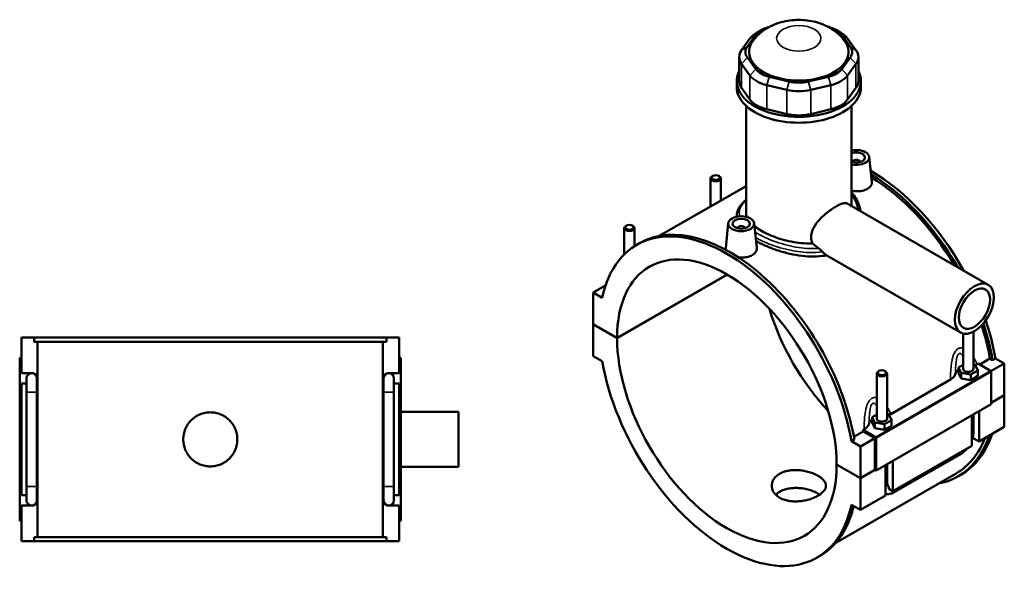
# Model space of a CAD drawing. Header units: millimetres. Extents: x 0 to 898, y -421 to 997.
# Tile 6 of 6: x 287 to 858, y 670 to 997. Entities that reach past the tile are written whole.
import ezdxf

# ---------------------------------------------------------------- set-up
doc = ezdxf.new("R2010")
doc.units = ezdxf.units.MM
doc.layers.add('Visible (ANSI)', color=7, linetype='Continuous', lineweight=50)
doc.layers.add('Visible Narrow (ANSI)', color=7, linetype='Continuous', lineweight=35)

msp = doc.modelspace()

# ---------------------------------------------------------------- linework, layer by layer
at = {"layer": 'Visible (ANSI)'}
for p, q in [((709.183, 981.69), (714.021, 988.416)), ((717.103, 991.083), (714.548, 989.6)), ((760.905, 991.083), (763.46, 989.6)), ((763.987, 988.416), (768.825, 981.69)), ((710.695, 986.266), (705.857, 979.54)), ((772.151, 979.54), (767.313, 986.266)), ((704.487, 975.573), (704.487, 961.593)), ((705.857, 971.607), (710.695, 964.881)), ((714.021, 968.618), (709.183, 975.343)), ((768.825, 975.343), (763.987, 968.618)), ((767.313, 964.881), (772.151, 971.607)), ((773.521, 975.573), (773.521, 961.593)), ((703.004, 958.209), (703.004, 961.593)), ((720.436, 959.271), (732.116, 956.485)), ((733.493, 961.344), (721.814, 964.13)), ((756.194, 964.13), (744.514, 961.344)), ((745.892, 956.485), (757.571, 959.271)), ((775.004, 958.209), (775.004, 961.593)), ((710.695, 950.901), (705.857, 957.627)), ((772.151, 957.627), (767.313, 950.901)), ((708.404, 885.436), (708.404, 947.288)), ((732.116, 942.505), (720.436, 945.291)), ((757.571, 945.291), (745.892, 942.505)), ((769.604, 889.15), (769.604, 947.288)), ((770.379, 914.886), (770.379, 914.7)), ((774.379, 914.886), (774.379, 914.7)), ((779.865, 917.605), (781.4, 903.291)), ((687.85, 905.176), (687.85, 888.952)), ((689.146, 906.64), (688.72, 906.393)), ((692.553, 906.64), (692.979, 906.393)), ((693.85, 905.176), (693.85, 892.407)), ((708.404, 900.788), (658.084, 871.81)), ((767.099, 890.593), (848.812, 843.538)), ((698.143, 879.165), (696.604, 864.812)), ((703.004, 883.467), (703.004, 882.945)), ((713.114, 879.165), (714.649, 864.852)), ((637.787, 861.124), (637.787, 876.346)), ((639.083, 877.811), (638.657, 877.563)), ((642.49, 877.811), (642.916, 877.563)), ((643.787, 865.909), (643.787, 876.346)), ((703.628, 876.26), (703.628, 876.447)), ((707.628, 876.26), (707.628, 876.447)), ((645.06, 866.678), (646.729, 867.639)), ((755.337, 860.439), (832.843, 815.807)), ((627.675, 845.106), (627.493, 845.001)), ((627.493, 845.001), (627.61, 844.934)), ((627.493, 844.622), (627.493, 845.001)), ((633.645, 812.677), (697.495, 849.446)), ((697.566, 849.405), (633.645, 812.595)), ((626.938, 843.049), (619.856, 838.971)), ((625.015, 836.001), (619.856, 838.971)), ((619.856, 838.971), (619.856, 820.618)), ((619.856, 820.618), (633.645, 812.677)), ((619.856, 820.536), (619.927, 820.577)), ((619.856, 820.536), (619.856, 802.182)), ((633.645, 812.595), (619.856, 820.536)), ((288.281, 812.886), (295.577, 812.886)), ((288.281, 792.286), (288.281, 812.886)), ((295.577, 810.526), (295.577, 812.886)), ((499.986, 812.886), (295.577, 812.886)), ((499.986, 812.886), (507.281, 812.886)), ((499.986, 812.886), (499.986, 810.526)), ((507.281, 792.286), (507.281, 812.886)), ((834.221, 794.766), (834.221, 815.249)), ((840.221, 794.766), (840.221, 816.261)), ((295.577, 810.526), (499.986, 810.526)), ((297.679, 697.246), (297.679, 810.526)), ((497.884, 697.246), (497.884, 810.526)), ((288.281, 801.086), (287.281, 801.086)), ((287.281, 706.686), (287.281, 801.086)), ((507.281, 801.086), (508.281, 801.086)), ((508.281, 706.686), (508.281, 801.086)), ((619.856, 802.182), (625.015, 799.211)), ((843.872, 797.275), (849.837, 800.71)), ((851.324, 799.854), (849.837, 800.71)), ((852.993, 800.815), (851.324, 799.854)), ((852.993, 800.815), (858.151, 797.845)), ((785.454, 793.521), (785.028, 793.274)), ((788.861, 793.521), (789.287, 793.274)), ((834.221, 797.11), (831.644, 795.626)), ((831.644, 795.626), (833.138, 792.415)), ((831.644, 792.356), (831.644, 795.626)), ((838.715, 791.554), (842.798, 793.905)), ((841.303, 797.117), (840.221, 797.284)), ((842.798, 793.905), (841.303, 797.117)), ((842.362, 797.411), (843, 797.778)), ((842.798, 790.635), (842.798, 793.905)), ((843, 797.778), (850.161, 793.654)), ((858.151, 797.845), (850.412, 793.388)), ((858.151, 797.845), (858.151, 779.491)), ((288.281, 792.286), (294.306, 792.286)), ((291.281, 789.286), (291.281, 781.286)), ((297.281, 788.904), (297.281, 789.286)), ((498.281, 789.286), (498.281, 788.904)), ((501.257, 792.286), (507.281, 792.286)), ((504.281, 781.286), (504.281, 789.286)), ((784.158, 792.057), (784.158, 765.936)), ((790.158, 792.057), (790.158, 765.936)), ((792.299, 768.581), (826.949, 788.535)), ((831.644, 792.356), (833.138, 789.145)), ((833.138, 792.415), (838.715, 791.554)), ((833.138, 789.145), (833.138, 792.415)), ((833.138, 789.145), (838.715, 788.284)), ((838.715, 788.284), (838.715, 791.554)), ((838.715, 788.284), (842.798, 790.635)), ((850.515, 793.041), (850.515, 774.279)), ((288.281, 721.486), (288.281, 786.286)), ((291.281, 786.286), (288.281, 786.286)), ((297.281, 781.286), (297.281, 787.531)), ((498.281, 787.531), (498.281, 781.286)), ((507.281, 786.286), (504.281, 786.286)), ((507.281, 721.486), (507.281, 786.286)), ((291.281, 726.486), (291.281, 781.286)), ((297.281, 726.486), (297.281, 781.286)), ((498.281, 781.286), (498.281, 726.486)), ((504.281, 781.286), (504.281, 726.486)), ((850.515, 775.093), (858.151, 779.491)), ((858.151, 779.409), (850.515, 775.011)), ((858.08, 779.45), (858.151, 779.409)), ((858.151, 779.409), (858.151, 761.055)), ((850.515, 774.279), (783.764, 735.839)), ((508.281, 769.886), (541.781, 769.886)), ((541.781, 737.886), (541.781, 769.886)), ((784.158, 768.281), (781.581, 766.797)), ((781.581, 766.797), (783.075, 763.585)), ((781.581, 763.527), (781.581, 766.797)), ((788.652, 762.725), (792.735, 765.076)), ((791.24, 768.287), (790.158, 768.454)), ((792.735, 765.076), (791.24, 768.287)), ((792.735, 761.806), (792.735, 765.076)), ((839.342, 750.224), (839.342, 767.845)), ((840.221, 757.976), (840.221, 768.351)), ((843.585, 770.288), (843.585, 752.667)), ((776.249, 759.338), (776.886, 759.705)), ((783.41, 755.214), (776.249, 759.338)), ((781.581, 763.527), (783.075, 760.315)), ((783.075, 760.315), (783.075, 763.585)), ((783.075, 763.585), (788.652, 762.725)), ((783.075, 760.315), (788.652, 759.455)), ((788.652, 759.455), (788.652, 762.725)), ((788.652, 759.455), (792.735, 761.806)), ((858.151, 761.055), (843.585, 752.667)), ((771.223, 753.727), (769.554, 752.766)), ((770.947, 755.28), (776.412, 758.427)), ((783.057, 754.601), (774.713, 749.796)), ((783.057, 754.601), (776.412, 758.427)), ((783.057, 736.247), (783.057, 754.601)), ((783.764, 735.839), (783.764, 754.602)), ((843.585, 752.667), (839.799, 754.847)), ((774.713, 749.796), (769.554, 752.766)), ((774.713, 731.442), (774.713, 749.796)), ((839.342, 750.224), (793.522, 723.837)), ((794.312, 723.264), (833.061, 745.578)), ((508.281, 737.886), (541.781, 737.886)), ((760.924, 739.382), (774.713, 731.442)), ((760.924, 739.3), (760.995, 739.341)), ((774.713, 731.36), (760.924, 739.3)), ((789.279, 721.394), (789.279, 739.016)), ((790.158, 739.522), (790.158, 729.147)), ((793.522, 741.459), (793.522, 723.837)), ((830.255, 734.165), (760.485, 693.988)), ((774.713, 731.442), (783.057, 736.247)), ((783.128, 736.206), (774.713, 731.36)), ((774.713, 713.006), (774.713, 731.36)), ((783.057, 736.247), (783.764, 735.839)), ((831.279, 732.387), (832.948, 733.348)), ((291.281, 726.486), (291.281, 718.486)), ((297.281, 720.241), (297.281, 726.486)), ((498.281, 726.486), (498.281, 720.241)), ((504.281, 718.486), (504.281, 726.486)), ((793.522, 723.837), (791.296, 725.119)), ((288.281, 721.486), (291.281, 721.486)), ((504.281, 721.486), (507.281, 721.486)), ((789.279, 721.394), (774.713, 713.006)), ((288.281, 694.886), (288.281, 715.486)), ((294.306, 715.486), (288.281, 715.486)), ((297.281, 718.486), (297.281, 718.867)), ((498.281, 718.867), (498.281, 718.486)), ((507.281, 715.486), (501.257, 715.486)), ((507.281, 694.886), (507.281, 715.486)), ((769.554, 715.977), (774.713, 713.006)), ((287.281, 706.686), (288.281, 706.686)), ((508.281, 706.686), (507.281, 706.686)), ((295.577, 697.246), (499.986, 697.246)), ((295.577, 694.886), (295.577, 697.246)), ((499.986, 697.246), (499.986, 694.886)), ((295.577, 694.886), (288.281, 694.886)), ((499.986, 694.886), (295.577, 694.886)), ((507.281, 694.886), (499.986, 694.886)), ((749.509, 685.299), (751.178, 686.26))]:
    msp.add_line(p, q, dxfattribs=at)
for centre, start, end in [((294.281, 789.286), 90, 180), ((294.281, 789.286), 0, 90), ((294.306, 789.286), 343.92897, 90), ((501.257, 789.286), 90, 196.07103), ((501.281, 789.286), 90, 180), ((501.281, 789.286), 0, 90), ((294.306, 718.486), 270, 16.07103), ((501.257, 718.486), 163.92897, 270), ((294.281, 718.486), 180, 270), ((294.281, 718.486), 270, 0), ((501.281, 718.486), 180, 270), ((501.281, 718.486), 270, 0)]:
    msp.add_arc(centre, 3, start, end, dxfattribs=at)
for centre, major_axis, ratio, start_param, end_param in [((727.325, 982.299), (-18, 0), 0.5758617, 5.5016397, 5.8904862), ((727.325, 985.242), (-14.4, 0), 0.5758617, 5.1338837, 5.8904862), ((750.683, 985.242), (14.4, 0), 0.5758617, 0.3926991, 1.1493016), ((750.683, 982.299), (-18, 0), 0.5758617, 3.5342917, 3.9231383), ((739.004, 978.517), (-28.8, 0), 0.5758617, 5.9060299, 9.8019334), ((722.487, 975.573), (-18, 0), 0.5758617, 5.8904862, 6.6758844), ((722.487, 978.517), (-14.4, 0), 0.5758617, 5.8904862, 6.6758844), ((755.521, 978.517), (14.4, 0), 0.5758617, 5.8904862, 6.6758844), ((755.521, 975.573), (18, 0), 0.5758617, 5.8904862, 6.6758844), ((739.004, 961.593), (-36, 0), 0.5758617, 5.9951502, 9.712813), ((727.325, 968.848), (18, 0), 0.5758617, 3.5342917, 4.3196899), ((727.325, 971.791), (-14.4, 0), 0.5758617, 0.3926991, 1.1780972), ((750.683, 971.791), (14.4, 0), 0.5758617, 5.1050881, 5.8904862), ((750.683, 968.848), (18, 0), 0.5758617, 5.1050881, 5.8904862), ((722.487, 961.593), (-18, 0), 0.5758617, 0, 0.3926991), ((739.004, 969.005), (-14.4, 0), 0.5758617, 1.1780972, 1.9634954), ((755.521, 961.593), (18, 0), 0.5758617, 5.8904862, 6.2831853), ((739.004, 958.209), (-36, 0), 0.5758617, 0, 3.1415927), ((739.004, 966.062), (18, 0), 0.5758617, 4.3196899, 5.1050881), ((727.325, 954.868), (-18, 0), 0.5758617, 0.3926991, 1.1780972), ((750.683, 954.868), (18, 0), 0.5758617, 5.1050881, 5.8904862), ((739.004, 952.082), (-18, 0), 0.5758617, 1.1780972, 1.9634954), ((772.379, 917.339), (7.5, 0), 0.5758617, 4.3333168, 8.2330538), ((772.379, 917.339), (5, 0), 0.5758617, 4.1239202, 8.4424504), ((772.379, 914.886), (-2, 0), 0.5758617, 2.9729035, 6.4518745), ((780.723, 824.038), (-52.225, 90.69), 0.5780931, 4.6851677, 5.4997124), ((690.85, 905.176), (3, 0), 0.5758617, 2.360047, 7.0647309), ((779.054, 823.077), (52.225, -90.69), 0.5780931, 1.5749254, 2.3325549), ((779.054, 823.077), (-51.201, 88.911), 0.5780931, 4.7368143, 5.4709821), ((697.285, 775.989), (-52.225, 90.69), 0.5780931, 4.1456146, 6.8538271), ((640.787, 876.346), (3, 0), 0.5758617, 2.360047, 7.0647309), ((698.953, 776.95), (-52.225, 90.69), 0.5780931, 4.1456146, 6.2831853), ((705.628, 876.447), (-2, 0), 0.5758617, 2.9729035, 6.4518745), ((697.285, 775.989), (-44.913, 77.993), 0.5780931, 3.9294801, 7.0699616), ((780.723, 824.038), (44.913, -77.993), 0.5780931, 4.3234397, 5.1013383), ((780.723, 824.038), (-52.225, 90.69), 0.5780931, 4.1456146, 4.3779868), ((779.054, 823.077), (-51.201, 88.911), 0.5780931, 4.1500197, 4.3576966), ((779.054, 823.077), (52.225, -90.69), 0.5780931, 1.0040219, 1.2277871), ((697.285, 775.989), (44.913, -77.993), 0.5780931, 3.9294801, 7.0699616), ((697.285, 775.989), (52.225, -90.69), 0.5780931, 4.1456146, 6.8538271), ((837.221, 791.496), (-7.5, 0), 0.5758617, 5.5507827, 6.1711946), ((837.221, 794.766), (-3, 0), 0.5758617, 0, 3.1415927), ((850.161, 793.245), (-0.25, 0.433), 0.5780931, 3.9289245, 5.4997209), ((787.158, 792.057), (-3, 0), 0.5758617, 5.5016397, 10.2063236), ((787.158, 762.666), (-7.5, 0), 0.5758617, 5.5507827, 6.1711946), ((787.158, 765.936), (-3, 0), 0.5758617, 0, 3.1415927), ((705.628, 780.794), (-51.201, 88.911), 0.5780931, 4.1500197, 4.1600208), ((783.41, 754.806), (0.25, -0.433), 0.5780931, 0.7873319, 2.3581282), ((779.054, 823.077), (52.225, -90.69), 0.5780931, 6.0848308, 6.7549849), ((779.054, 823.077), (51.201, -88.911), 0.5780931, 0, 0.4309558), ((780.723, 824.038), (52.225, -90.69), 0.5780931, 0, 0.4717996), ((698.953, 776.95), (52.225, -90.69), 0.5780931, 0, 0.5475794)]:
    msp.add_ellipse(centre, major_axis=major_axis, ratio=ratio, start_param=start_param, end_param=end_param, dxfattribs=at)
for centre, major_axis, ratio in [((690.85, 905.666), (-2.4, 0), 0.5758617), ((705.628, 878.899), (-7.5, 0), 0.5758617), ((705.628, 878.899), (-5, 0), 0.5758617), ((640.787, 876.837), (-2.4, 0), 0.5758617), ((840.827, 829.672), (-7.985, -13.865), 0.5780931), ((840.827, 829.672), (-6.388, -11.092), 0.5780931), ((787.158, 792.548), (-2.4, 0), 0.5758617)]:
    msp.add_ellipse(centre, major_axis=major_axis, ratio=ratio, dxfattribs=at)
for points, knots in [([(765.78, 984.624), (764.261, 986.832), (762.517, 988.597), (758.359, 991.94), (755.903, 993.292), (750.281, 995.63), (747.092, 996.405), (740.511, 997.215), (737.117, 997.2), (730.363, 996.301), (727.002, 995.43), (720.582, 992.534), (717.472, 990.599), (713.796, 986.71), (712.982, 985.721), (712.228, 984.624)], [1.1625536, 1.1625536, 1.1625536, 1.1625536, 1.406923, 1.406923, 1.7307308, 1.7307308, 2.1456057, 2.1456057, 2.5831393, 2.5831393, 3.0207015, 3.0207015, 3.4284314, 3.4284314, 3.5498354, 3.5498354, 3.5498354, 3.5498354]), ([(781.399, 903.291), (781.412, 903.175), (781.418, 903.06), (781.423, 902.251), (781.199, 901.51), (780.282, 900.164), (779.587, 899.56), (778.784, 899.098)], [4.71372323, 4.71372323, 4.71372323, 4.71372323, 4.76962444, 4.76962444, 5.11048528, 5.11048528, 5.45134612, 5.45134612, 5.45134612, 5.45134612]), ([(778.784, 899.098), (777.98, 898.635), (776.962, 898.252), (774.733, 897.786), (773.521, 897.701), (771.478, 897.779), (770.521, 897.899), (769.604, 898.098)], [0, 0, 0, 0, 0.34086084, 0.34086084, 0.68172168, 0.68172168, 0.954569, 0.954569, 0.954569, 0.954569]), ([(769.604, 896.915), (770.065, 896.419), (770.499, 895.906), (771.758, 894.264), (772.487, 893.082), (773.681, 890.603), (774.144, 889.305), (774.612, 887.375), (774.728, 886.764), (774.815, 886.149)], [28.194634, 28.194634, 28.194634, 28.194634, 28.4436241, 28.4436241, 28.9671568, 28.9671568, 29.4972083, 29.4972083, 29.7395682, 29.7395682, 29.7395682, 29.7395682]), ([(703.004, 883.467), (703.004, 884.325), (703.137, 885.181), (703.664, 886.898), (704.07, 887.755), (705.175, 889.509), (705.9, 890.4), (707.259, 891.783), (707.81, 892.289), (708.404, 892.789)], [19.1481417, 19.1481417, 19.1481417, 19.1481417, 19.6202589, 19.6202589, 20.1214295, 20.1214295, 20.6810663, 20.6810663, 21.0129536, 21.0129536, 21.0129536, 21.0129536]), ([(746.909, 867.494), (746.741, 867.875), (746.599, 868.267), (746.25, 869.483), (746.134, 870.331), (746.134, 872.013), (746.25, 872.892), (746.719, 874.664), (747.072, 875.558), (748.423, 878.19), (749.723, 879.885), (751.798, 882.116), (752.558, 882.86), (754.153, 884.302), (754.988, 885.001), (756.665, 886.309), (757.508, 886.92), (759.133, 888.022), (759.916, 888.511), (761.366, 889.347), (762.075, 889.715), (763.398, 890.312), (764.013, 890.54), (765.116, 890.833), (765.606, 890.898), (766.449, 890.862), (766.803, 890.763), (767.099, 890.593)], [4.4718432, 4.4718432, 4.4718432, 4.4718432, 4.6223028, 4.6223028, 4.9310078, 4.9310078, 5.2397128, 5.2397128, 5.5484177, 5.5484177, 6.1658277, 6.1658277, 6.4734987, 6.4734987, 6.7811697, 6.7811697, 7.0888407, 7.0888407, 7.3965117, 7.3965117, 7.7041827, 7.7041827, 8.0118537, 8.0118537, 8.3195247, 8.3195247, 8.6239828, 8.6239828, 8.6239828, 8.6239828]), ([(746.909, 867.494), (746.231, 867.463), (745.549, 867.449), (742.896, 867.453), (740.917, 867.586), (737.092, 868.044), (735.113, 868.385), (731.171, 869.27), (729.209, 869.813), (725.439, 871.051), (723.628, 871.745), (720.275, 873.221), (718.733, 874.002), (716, 875.576), (714.72, 876.42), (713.492, 877.376), (713.39, 877.457), (713.289, 877.538)], [1.5388527, 1.5388527, 1.5388527, 1.5388527, 1.7397924, 1.7397924, 2.3197232, 2.3197232, 2.8995109, 2.8995109, 3.4792985, 3.4792985, 4.0590862, 4.0590862, 4.6388738, 4.6388738, 5.2186615, 5.2186615, 5.2720209, 5.2720209, 5.2720209, 5.2720209]), ([(755.112, 860.569), (754.331, 860.424), (753.534, 860.302), (750.509, 859.936), (748.203, 859.848), (743.573, 859.984), (741.249, 860.207), (736.76, 860.872), (734.436, 861.337), (729.806, 862.496), (727.499, 863.189), (723.063, 864.735), (720.931, 865.589), (717.249, 867.252), (715.66, 868.052), (714.22, 868.854)], [1.1197798, 1.1197798, 1.1197798, 1.1197798, 1.3691663, 1.3691663, 2.0537495, 2.0537495, 2.7383326, 2.7383326, 3.4225212, 3.4225212, 4.1067097, 4.1067097, 4.7908982, 4.7908982, 5.3816953, 5.3816953, 5.3816953, 5.3816953]), ([(696.702, 863.766), (696.628, 864.018), (696.59, 864.27), (696.588, 864.613), (696.593, 864.712), (696.604, 864.812)], [4.63332081, 4.63332081, 4.63332081, 4.63332081, 4.76962444, 4.76962444, 4.82418992, 4.82418992, 4.82418992, 4.82418992]), ([(714.648, 864.852), (714.661, 864.736), (714.668, 864.621), (714.672, 863.812), (714.449, 863.07), (713.531, 861.724), (712.836, 861.121), (712.033, 860.658)], [7.43939629, 7.43939629, 7.43939629, 7.43939629, 7.49529749, 7.49529749, 7.83615834, 7.83615834, 8.17701918, 8.17701918, 8.17701918, 8.17701918]), ([(750.682, 864.597), (750.588, 864.669), (750.494, 864.74), (749.222, 865.714), (748.057, 866.613), (746.909, 867.494)], [1.41406668, 1.41406668, 1.41406668, 1.41406668, 1.448512, 1.448512, 1.88186917, 1.88186917, 1.88186917, 1.88186917]), ([(752.674, 862.627), (752.55, 862.775), (752.408, 862.937), (752.098, 863.278), (751.929, 863.457), (751.51, 863.881), (751.253, 864.125), (750.888, 864.435), (750.784, 864.518), (750.682, 864.597)], [-0.29877933, -0.29877933, -0.29877933, -0.29877933, -0.22260998, -0.22260998, -0.14545037, -0.14545037, -0.0408399, -0.0408399, 0, 0, 0, 0]), ([(712.033, 860.658), (711.229, 860.196), (710.211, 859.813), (707.982, 859.347), (706.77, 859.262), (705.069, 859.327), (704.484, 859.381), (703.902, 859.468)], [2.72567306, 2.72567306, 2.72567306, 2.72567306, 3.0665339, 3.0665339, 3.40739474, 3.40739474, 3.57736982, 3.57736982, 3.57736982, 3.57736982]), ([(826.949, 788.535), (827.765, 789.005), (828.422, 789.557), (829.356, 790.737), (829.645, 791.351), (829.768, 791.978)], [-0.67568477, -0.67568477, -0.67568477, -0.67568477, -0.32906402, -0.32906402, 0, 0, 0, 0]), ([(413.461, 753.886), (413.461, 752.899), (413.367, 751.88), (412.969, 749.854), (412.666, 748.846), (411.866, 746.915), (411.367, 745.99), (410.217, 744.279), (409.564, 743.493), (408.173, 742.103), (407.388, 741.45), (405.677, 740.299), (404.752, 739.801), (402.82, 739.001), (401.813, 738.698), (399.787, 738.3), (398.767, 738.206), (396.795, 738.206), (395.776, 738.3), (393.749, 738.698), (392.742, 739.001), (390.811, 739.801), (389.885, 740.299), (388.174, 741.45), (387.389, 742.103), (385.999, 743.493), (385.346, 744.279), (384.195, 745.99), (383.697, 746.915), (382.896, 748.846), (382.593, 749.854), (382.196, 751.88), (382.101, 752.899), (382.101, 754.872), (382.196, 755.891), (382.593, 757.917), (382.896, 758.925), (383.697, 760.856), (384.195, 761.781), (385.346, 763.492), (385.999, 764.278), (387.389, 765.668), (388.174, 766.321), (389.885, 767.472), (390.811, 767.97), (392.742, 768.771), (393.749, 769.073), (395.776, 769.471), (396.795, 769.566), (398.767, 769.566), (399.787, 769.471), (401.813, 769.073), (402.82, 768.771), (404.752, 767.97), (405.677, 767.472), (407.388, 766.321), (408.173, 765.668), (409.564, 764.278), (410.217, 763.492), (411.367, 761.781), (411.866, 760.856), (412.666, 758.925), (412.969, 757.917), (413.367, 755.891), (413.461, 754.872), (413.461, 753.886)], [0, 0, 0, 0, 0.2958237, 0.2958237, 0.5916473, 0.5916473, 0.887471, 0.887471, 1.1832947, 1.1832947, 1.4791128, 1.4791128, 1.7749309, 1.7749309, 2.070749, 2.070749, 2.3665671, 2.3665671, 2.6623852, 2.6623852, 2.9582033, 2.9582033, 3.2540214, 3.2540214, 3.5498395, 3.5498395, 3.8456632, 3.8456632, 4.1414868, 4.1414868, 4.4373105, 4.4373105, 4.7331342, 4.7331342, 5.0289578, 5.0289578, 5.3247815, 5.3247815, 5.6206052, 5.6206052, 5.9164288, 5.9164288, 6.2122469, 6.2122469, 6.5080651, 6.5080651, 6.8038832, 6.8038832, 7.0997013, 7.0997013, 7.3955194, 7.3955194, 7.6913375, 7.6913375, 7.9871556, 7.9871556, 8.2829737, 8.2829737, 8.5787973, 8.5787973, 8.874621, 8.874621, 9.1704447, 9.1704447, 9.4662684, 9.4662684, 9.4662684, 9.4662684]), ([(776.886, 759.705), (777.702, 760.175), (778.359, 760.728), (779.293, 761.907), (779.582, 762.521), (779.705, 763.149)], [-0.67568477, -0.67568477, -0.67568477, -0.67568477, -0.32906402, -0.32906402, 0, 0, 0, 0]), ([(839.342, 753.401), (839.549, 753.959), (839.723, 754.523), (840.092, 756.052), (840.221, 757.02), (840.221, 757.976)], [4.21285195, 4.21285195, 4.21285195, 4.21285195, 4.39822972, 4.39822972, 4.71238898, 4.71238898, 4.71238898, 4.71238898]), ([(833.061, 745.578), (833.89, 746.056), (834.664, 746.65), (835.809, 747.74), (836.218, 748.18), (836.602, 748.646)], [3.14159265, 3.14159265, 3.14159265, 3.14159265, 3.45575192, 3.45575192, 3.64408528, 3.64408528, 3.64408528, 3.64408528]), ([(750.091, 721.175), (749.394, 720.773), (748.606, 720.382), (746.891, 719.662), (745.965, 719.333), (744.033, 718.766), (743.026, 718.528), (741.003, 718.163), (739.987, 718.036), (738.021, 717.894), (737.004, 717.876), (734.981, 717.967), (733.975, 718.077), (732.043, 718.432), (731.116, 718.677), (729.402, 719.284), (728.614, 719.647), (727.219, 720.451), (726.565, 720.918), (725.413, 721.961), (724.915, 722.537), (724.115, 723.755), (723.814, 724.398), (723.418, 725.7), (723.324, 726.358), (723.324, 727.631), (723.418, 728.29), (723.814, 729.592), (724.115, 730.236), (724.915, 731.455), (725.413, 732.031), (726.565, 733.075), (727.219, 733.542), (728.614, 734.346), (729.402, 734.709), (731.116, 735.316), (732.043, 735.56), (733.975, 735.913), (734.981, 736.023), (737.004, 736.114), (738.021, 736.095), (739.987, 735.954), (741.003, 735.827), (743.026, 735.462), (744.033, 735.225), (745.965, 734.659), (746.891, 734.33), (748.606, 733.611), (749.394, 733.221), (750.789, 732.417), (751.443, 731.977), (752.595, 731.045), (753.093, 730.554), (753.892, 729.547), (754.194, 729.031), (754.59, 728.002), (754.684, 727.49), (754.684, 726.499), (754.59, 725.987), (754.194, 724.959), (753.892, 724.444), (753.093, 723.438), (752.595, 722.947), (751.443, 722.016), (750.789, 721.576), (750.091, 721.175)], [0, 0, 0, 0, 0.2959772, 0.2959772, 0.5919544, 0.5919544, 0.8879316, 0.8879316, 1.1839088, 1.1839088, 1.4798766, 1.4798766, 1.7758443, 1.7758443, 2.071812, 2.071812, 2.3677798, 2.3677798, 2.6637475, 2.6637475, 2.9597153, 2.9597153, 3.255683, 3.255683, 3.5516507, 3.5516507, 3.8476279, 3.8476279, 4.1436052, 4.1436052, 4.4395824, 4.4395824, 4.7355596, 4.7355596, 5.0315368, 5.0315368, 5.327514, 5.327514, 5.6234912, 5.6234912, 5.9194684, 5.9194684, 6.2154361, 6.2154361, 6.5114039, 6.5114039, 6.8073716, 6.8073716, 7.1033393, 7.1033393, 7.3993071, 7.3993071, 7.6952748, 7.6952748, 7.9912426, 7.9912426, 8.2872103, 8.2872103, 8.5831875, 8.5831875, 8.8791647, 8.8791647, 9.1751419, 9.1751419, 9.4711191, 9.4711191, 9.4711191, 9.4711191]), ([(751.161, 721.845), (750.82, 722.08), (750.462, 722.304), (749.394, 722.919), (748.606, 723.308), (746.892, 724.02), (745.966, 724.343), (744.034, 724.896), (743.028, 725.126), (741.004, 725.474), (739.987, 725.592), (738.021, 725.715), (737.004, 725.725), (734.98, 725.618), (733.973, 725.5), (732.042, 725.133), (731.115, 724.883), (729.401, 724.269), (728.614, 723.905), (727.219, 723.102), (726.565, 722.636), (725.867, 722.007), (725.747, 721.895), (725.632, 721.78)], [2.2093018, 2.2093018, 2.2093018, 2.2093018, 2.3665671, 2.3665671, 2.6623852, 2.6623852, 2.9582033, 2.9582033, 3.2540214, 3.2540214, 3.5498395, 3.5498395, 3.8456632, 3.8456632, 4.1414868, 4.1414868, 4.4373105, 4.4373105, 4.7331342, 4.7331342, 5.0289578, 5.0289578, 5.0919964, 5.0919964, 5.0919964, 5.0919964]), ([(790.158, 729.147), (790.158, 729.047), (790.161, 728.953), (790.173, 728.777), (790.182, 728.695), (790.203, 728.546), (790.216, 728.478), (790.243, 728.357), (790.258, 728.304), (790.288, 728.212), (790.302, 728.173), (790.316, 728.142)], [1.57079633, 1.57079633, 1.57079633, 1.57079633, 1.6466565, 1.6466565, 1.72251668, 1.72251668, 1.79837686, 1.79837686, 1.87423703, 1.87423703, 1.95009721, 1.95009721, 1.95009721, 1.95009721]), ([(790.316, 728.142), (790.57, 727.55), (790.797, 726.961), (791.091, 726.029), (791.204, 725.607), (791.287, 725.171), (791.292, 725.145), (791.296, 725.119)], [0.23169079, 0.23169079, 0.23169079, 0.23169079, 0.41096217, 0.41096217, 0.53797345, 0.53797345, 0.54599916, 0.54599916, 0.54599916, 0.54599916]), ([(789.279, 722.179), (789.521, 722.14), (789.763, 722.115), (790.815, 722.068), (791.608, 722.187), (793.041, 722.616), (793.692, 722.907), (794.312, 723.264)], [2.57223819, 2.57223819, 2.57223819, 2.57223819, 2.64878305, 2.64878305, 2.90673289, 2.90673289, 3.14159265, 3.14159265, 3.14159265, 3.14159265])]:
    msp.add_open_spline(points, degree=3, knots=knots, dxfattribs=at)
for points in [[(708.962, 882.768), (708.583, 883.675), (708.404, 884.571), (708.404, 885.436)], [(755.112, 860.569), (754.225, 861.091), (753.381, 861.788), (752.674, 862.627)], [(755.337, 860.439), (755.262, 860.482), (755.187, 860.526), (755.112, 860.569)], [(841.393, 796.924), (841.734, 797.073), (842.058, 797.236), (842.362, 797.411)], [(297.188, 788.455), (297.253, 788.145), (297.281, 787.821), (297.281, 787.531)], [(498.281, 787.531), (498.281, 787.821), (498.309, 788.145), (498.374, 788.455)], [(791.33, 768.095), (791.671, 768.244), (791.995, 768.406), (792.299, 768.581)], [(297.281, 720.241), (297.281, 719.95), (297.253, 719.626), (297.188, 719.316)], [(498.374, 719.316), (498.309, 719.626), (498.281, 719.95), (498.281, 720.241)]]:
    msp.add_open_spline(points, degree=3, dxfattribs=at)
at = {"layer": 'Visible Narrow (ANSI)'}
for p, q in [((714.021, 988.416), (710.695, 986.266)), ((763.987, 988.416), (767.313, 986.266)), ((709.183, 981.69), (705.857, 979.54)), ((768.825, 981.69), (772.151, 979.54)), ((709.183, 975.343), (705.857, 971.607)), ((705.857, 957.627), (705.857, 971.607)), ((768.825, 975.343), (772.151, 971.607)), ((772.151, 971.607), (772.151, 957.627)), ((714.021, 968.618), (710.695, 964.881)), ((710.695, 964.881), (710.695, 950.901)), ((763.987, 968.618), (767.313, 964.881)), ((767.313, 950.901), (767.313, 964.881)), ((721.814, 964.13), (720.436, 959.271)), ((720.436, 945.291), (720.436, 959.271)), ((733.493, 961.344), (732.116, 956.485)), ((744.514, 961.344), (745.892, 956.485)), ((756.194, 964.13), (757.571, 959.271)), ((757.571, 959.271), (757.571, 945.291)), ((732.116, 956.485), (732.116, 942.505)), ((745.892, 942.505), (745.892, 956.485)), ((850.161, 793.654), (783.41, 755.214)), ((783.764, 754.602), (850.515, 793.041)), ((297.244, 781.286), (291.318, 781.286)), ((498.318, 781.286), (504.244, 781.286)), ((297.244, 726.486), (291.318, 726.486)), ((498.318, 726.486), (504.244, 726.486))]:
    msp.add_line(p, q, dxfattribs=at)
msp.add_ellipse((739.004, 986.414), major_axis=(-12.849, 0), ratio=0.5758617, dxfattribs=at)
for centre, major_axis, ratio, start_param, end_param in [((837.221, 757.976), (3, 0), 0.5758617, 5.4977871, 6.2831853), ((831.564, 748.178), (1.497, -2.6), 0.5780931, 0, 0.7911844), ((787.158, 729.147), (3, 0), 0.5758617, 5.4977871, 6.2831853), ((792.815, 725.864), (1.497, -2.6), 0.5780931, 0, 0.7911844)]:
    msp.add_ellipse(centre, major_axis=major_axis, ratio=ratio, start_param=start_param, end_param=end_param, dxfattribs=at)
for points, knots in [([(704.812, 883.192), (704.381, 884.63), (704.411, 886.061), (705.476, 889.121), (706.662, 890.757), (708.406, 892.371)], [18.7133725, 18.7133725, 18.7133725, 18.7133725, 19.7111366, 19.7111366, 20.8547676, 20.8547676, 20.8547676, 20.8547676]), ([(769.604, 895.673), (771.38, 893.385), (772.571, 890.796), (773.205, 887.747), (773.269, 887.379), (773.322, 887.009)], [28.4433545, 28.4433545, 28.4433545, 28.4433545, 29.6060973, 29.6060973, 29.7649191, 29.7649191, 29.7649191, 29.7649191]), ([(750.682, 864.597), (748.878, 864.452), (747.023, 864.421), (740.917, 864.66), (736.561, 865.353), (727.752, 867.564), (723.325, 869.148), (717.338, 871.915), (715.399, 872.945), (713.668, 874.008)], [12.4986465, 12.4986465, 12.4986465, 12.4986465, 13.0805085, 13.0805085, 14.3887902, 14.3887902, 15.8120768, 15.8120768, 16.5792963, 16.5792963, 16.5792963, 16.5792963]), ([(714.006, 870.858), (715.353, 870.101), (716.8, 869.368), (722.366, 866.826), (726.969, 865.224), (736.146, 863.029), (740.693, 862.367), (747.695, 862.182), (750.236, 862.3), (752.674, 862.627)], [-16.3515392, -16.3515392, -16.3515392, -16.3515392, -15.8120768, -15.8120768, -14.3887902, -14.3887902, -13.0805085, -13.0805085, -12.3150734, -12.3150734, -12.3150734, -12.3150734]), ([(834.221, 806.934), (833.906, 807.004), (833.587, 807.039), (832.877, 807.029), (832.486, 806.963), (831.889, 806.753), (831.676, 806.655), (831.469, 806.535), (831.262, 806.416), (831.061, 806.276), (830.53, 805.836), (830.216, 805.497), (829.66, 804.746), (829.414, 804.339), (828.873, 803.275), (828.607, 802.591), (828.174, 801.223), (828.001, 800.543), (827.637, 798.818), (827.477, 797.759), (827.198, 795.316), (827.103, 793.929), (826.983, 791.203), (826.957, 789.863), (826.949, 788.535)], [-3.0642642, -3.0642642, -3.0642642, -3.0642642, -2.9383682, -2.9383682, -2.7844765, -2.7844765, -2.6966063, -2.6966063, -2.6966063, -2.6087362, -2.6087362, -2.4548444, -2.4548444, -2.3069676, -2.3069676, -2.0919614, -2.0919614, -1.8927285, -1.8927285, -1.5935881, -1.5935881, -1.2047056, -1.2047056, -0.8237136, -0.8237136, -0.8237136, -0.8237136]), ([(829.768, 791.978), (829.778, 792.434), (829.791, 792.889), (829.844, 794.444), (829.898, 795.538), (830.044, 797.431), (830.124, 798.239), (830.304, 799.531), (830.387, 800.033), (830.595, 801.023), (830.721, 801.508), (830.974, 802.237), (831.088, 802.508), (831.345, 802.988), (831.489, 803.194), (831.732, 803.437), (831.824, 803.509), (831.918, 803.563), (832.012, 803.617), (832.108, 803.654), (832.378, 803.706), (832.555, 803.685), (832.899, 803.551), (833.066, 803.442), (833.469, 803.09), (833.699, 802.811), (834.022, 802.332), (834.123, 802.168), (834.221, 801.995)], [1.0447043, 1.0447043, 1.0447043, 1.0447043, 1.2047056, 1.2047056, 1.5935881, 1.5935881, 1.8927285, 1.8927285, 2.0919614, 2.0919614, 2.3069676, 2.3069676, 2.4548444, 2.4548444, 2.6087362, 2.6087362, 2.6966063, 2.6966063, 2.6966063, 2.7844765, 2.7844765, 2.9383682, 2.9383682, 3.086245, 3.086245, 3.3012513, 3.3012513, 3.4024644, 3.4024644, 3.4024644, 3.4024644]), ([(842.362, 797.411), (841.918, 798.478), (841.424, 799.519), (840.663, 800.891), (840.446, 801.261), (840.221, 801.622)], [-4.56949908, -4.56949908, -4.56949908, -4.56949908, -4.18850704, -4.18850704, -4.04494832, -4.04494832, -4.04494832, -4.04494832]), ([(784.158, 778.105), (783.843, 778.174), (783.524, 778.21), (782.814, 778.2), (782.423, 778.133), (781.826, 777.923), (781.613, 777.825), (781.406, 777.706), (781.199, 777.587), (780.998, 777.446), (780.466, 777.006), (780.153, 776.667), (779.597, 775.917), (779.351, 775.509), (778.81, 774.445), (778.544, 773.761), (778.111, 772.394), (777.938, 771.714), (777.573, 769.988), (777.414, 768.93), (777.134, 766.487), (777.04, 765.1), (776.92, 762.374), (776.894, 761.033), (776.886, 759.705)], [-3.0635929, -3.0635929, -3.0635929, -3.0635929, -2.9376968, -2.9376968, -2.7838051, -2.7838051, -2.695935, -2.695935, -2.695935, -2.6080649, -2.6080649, -2.4541732, -2.4541732, -2.3062968, -2.3062968, -2.0912909, -2.0912909, -1.8920596, -1.8920596, -1.5929208, -1.5929208, -1.2040403, -1.2040403, -0.8230422, -0.8230422, -0.8230422, -0.8230422]), ([(779.705, 763.149), (779.715, 763.605), (779.728, 764.059), (779.781, 765.614), (779.834, 766.709), (779.981, 768.601), (780.061, 769.409), (780.241, 770.701), (780.324, 771.203), (780.531, 772.194), (780.658, 772.678), (780.911, 773.407), (781.025, 773.679), (781.282, 774.159), (781.426, 774.364), (781.669, 774.607), (781.76, 774.679), (781.854, 774.733), (781.949, 774.788), (782.045, 774.824), (782.315, 774.877), (782.492, 774.855), (782.836, 774.721), (783.003, 774.612), (783.406, 774.261), (783.636, 773.982), (783.959, 773.502), (784.059, 773.338), (784.158, 773.166)], [1.044033, 1.044033, 1.044033, 1.044033, 1.2040403, 1.2040403, 1.5929208, 1.5929208, 1.8920596, 1.8920596, 2.0912909, 2.0912909, 2.3062968, 2.3062968, 2.4541732, 2.4541732, 2.6080649, 2.6080649, 2.695935, 2.695935, 2.695935, 2.7838051, 2.7838051, 2.9376968, 2.9376968, 3.0855732, 3.0855732, 3.3005791, 3.3005791, 3.401793, 3.401793, 3.401793, 3.401793]), ([(792.299, 768.581), (791.855, 769.649), (791.361, 770.69), (790.6, 772.062), (790.383, 772.431), (790.158, 772.793)], [-4.56882777, -4.56882777, -4.56882777, -4.56882777, -4.18782968, -4.18782968, -4.04427699, -4.04427699, -4.04427699, -4.04427699])]:
    msp.add_open_spline(points, degree=3, knots=knots, dxfattribs=at)
msp.add_open_spline([(703.005, 883.467), (703.005, 883.294), (703.011, 883.122), (703.024, 882.949)], degree=3, dxfattribs=at)

doc.saveas('drawing.dxf')
